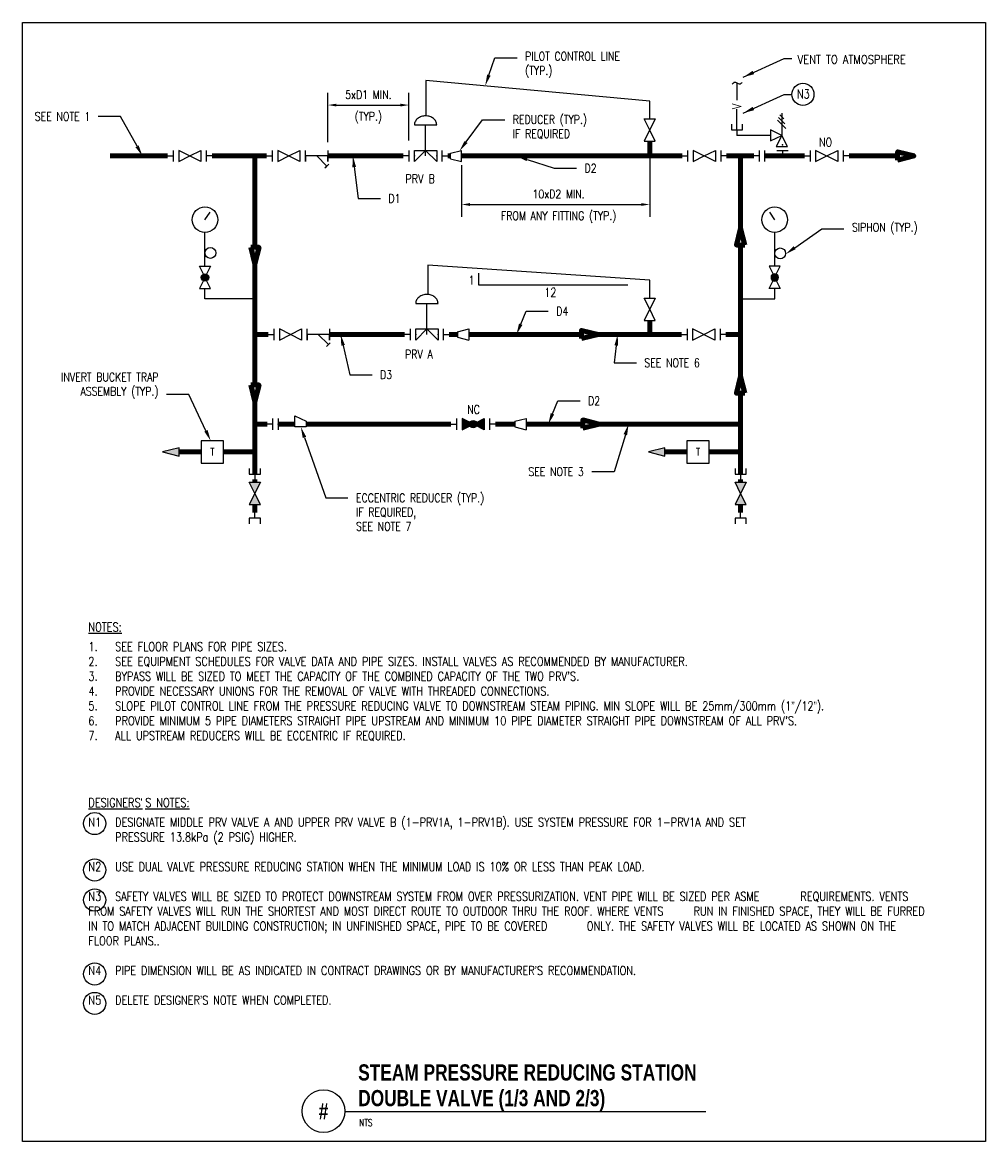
# Model space of a CAD drawing. Header units: inches. Extents: x 3 to 51.9, y 6.1 to 31.2.
# Tile 1 of 2: x 21.3 to 35.4, y 14.8 to 31.2. Entities that reach past the tile are written whole.
import ezdxf
from ezdxf import colors
from ezdxf.entities.mleader import LeaderData, LeaderLine
from ezdxf.enums import TextEntityAlignment as Align
from ezdxf.math import Vec2, Vec3

# ---------------------------------------------------------------- set-up
doc = ezdxf.new("R2010")
doc.units = ezdxf.units.IN
doc.header["$LTSCALE"] = 0.375
doc.header["$MEASUREMENT"] = 0
doc.header["$PDSIZE"] = 1
doc.layers.get('0').update_dxf_attribs({"linetype": 'CONTINUOUS'})
doc.layers.get('DEFPOINTS').update_dxf_attribs({"color": 242, "linetype": 'CONTINUOUS'})
for name, color, linetype in [('Annotation', 7, 'CONTINUOUS'), ('Instrument', 2, 'CONTINUOUS'), ('Instrument Line', 3, 'CONTINUOUS'), ('M-DETL-TEXT', 2, 'CONTINUOUS'), ('Mechanical', 7, 'CONTINUOUS'), ('Process', 5, 'CONTINUOUS')]:
    doc.layers.add(name, color=color, linetype=linetype)
doc.layers.add('G-ANNO-NPLT', color=7, linetype='CONTINUOUS', plot=False)
doc.styles.add('BOLD', font='bold.shx', dxfattribs={"width": 0.9})
doc.styles.add('Romans', font='romans.shx', dxfattribs={"width": 0.85})
doc.styles.add('SIMPLEX', font='SIMPLEX', dxfattribs={"height": 0.2})
doc.styles.get("Standard").update_dxf_attribs({"font": 'romans9.shx', "width": 0.8})
doc.dimstyles.new('P&ID', dxfattribs={"dimtxt": 0.1, "dimasz": 0.125, "dimexe": 0.18, "dimexo": 0.0625, "dimgap": 0.09, "dimtad": 1, "dimtih": 1, "dimtoh": 1, "dimdec": 4, "dimzin": 0, "dimdsep": 46, "dimtxsty": 'Standard', "dimcen": 0.09, "dimadec": 0, "dimazin": 0, "dimtfac": 1, "dimtdec": 4, "dimtofl": 0, "dimtmove": 0, "dimatfit": 3, "dimfxl": 1, "dimtolj": 1, "dimtzin": 0, "dimarcsym": 0})
doc.dimstyles.new('VA-Lead', dxfattribs={"dimtxt": 0.09375, "dimasz": 0.125, "dimexe": 0.125, "dimexo": 0.03125, "dimgap": 0.02, "dimtad": 1, "dimdec": 5, "dimzin": 0, "dimdsep": 46, "dimlunit": 4, "dimtxsty": 'Romans', "dimcen": 0.125, "dimclrd": 256, "dimclre": 256, "dimclrt": 256, "dimadec": 0, "dimazin": 0, "dimtfac": 1, "dimtdec": 5, "dimtofl": 0, "dimtmove": 0, "dimatfit": 3, "dimfxl": 1, "dimfrac": 2, "dimtolj": 1, "dimtzin": 0, "dimlwd": -1, "dimlwe": -1, "dimarcsym": 0})

# ---------------------------------------------------------------- blocks, each defined once
blk = doc.blocks.new('*D34')
at = {"layer": 'DEFPOINTS', "color": 0, "transparency": 16777216}
for p in [(26.984, 29.988), (25.801, 29.381), (26.984, 29.409)]:
    blk.add_point(p, dxfattribs=at)
at = {"layer": 'M-DETL-TEXT', "color": 0, "lineweight": -2, "transparency": 16777216}
for p, q in [((25.801, 29.444), (25.801, 30.168)), ((26.984, 29.472), (26.984, 30.168)), ((25.926, 29.988), (26.859, 29.988))]:
    blk.add_line(p, q, dxfattribs=at)
at = {"layer": 'M-DETL-TEXT', "color": 0, "transparency": 16777216}
for points in [[(25.926, 30.008), (25.926, 29.967), (25.801, 29.988)], [(26.859, 30.008), (26.859, 29.967), (26.984, 29.988)]]:
    blk.add_solid(points, dxfattribs=at)
at = {"layer": 'M-DETL-TEXT', "color": 0, "transparency": 16777216, "char_height": 0.125, "attachment_point": 5}
for s, insert in [('\\A1;5xD1 MIN.', (26.392, 30.14)), ('\\A1;(TYP.)', (26.392, 29.802))]:
    blk.add_mtext(s, dxfattribs=dict(at, insert=insert))
blk = doc.blocks.new('*D35')
at = {"layer": 'DEFPOINTS', "color": 0, "transparency": 16777216}
for p in [(27.753, 29.173), (30.502, 29.269), (30.502, 28.535)]:
    blk.add_point(p, dxfattribs=at)
at = {"layer": 'M-DETL-TEXT', "color": 0, "lineweight": -2, "transparency": 16777216}
for p, q in [((27.753, 29.11), (27.753, 28.355)), ((30.502, 29.206), (30.502, 28.355)), ((27.878, 28.535), (30.377, 28.535))]:
    blk.add_line(p, q, dxfattribs=at)
at = {"layer": 'M-DETL-TEXT', "color": 0, "transparency": 16777216}
for points in [[(27.878, 28.556), (27.878, 28.514), (27.753, 28.535)], [(30.377, 28.556), (30.377, 28.514), (30.502, 28.535)]]:
    blk.add_solid(points, dxfattribs=at)
at = {"layer": 'M-DETL-TEXT', "color": 0, "transparency": 16777216, "char_height": 0.125, "attachment_point": 5}
for s, insert in [('\\A1;10xD2 MIN. ', (29.171, 28.688)), ('\\A1;FROM ANY FITTING (TYP.)', (29.171, 28.35))]:
    blk.add_mtext(s, dxfattribs=dict(at, insert=insert))
blk = doc.blocks.new('Flow Arrow')
at = {"linetype": 'ByBlock', "lineweight": -2}
blk.add_hatch(color=0, dxfattribs=at).paths.add_polyline_path([(0.186, 0), (0, 0.0465), (0, -0.0465)])
at = {"color": 0, "linetype": 'ByBlock', "lineweight": -2}
blk.add_lwpolyline([(0, -0.0465), (0.186, 0), (0, 0.0465), (0, -0.0465)], dxfattribs=at)
blk = doc.blocks.new('PIP GATE VALVE')
at = {"color": 0, "linetype": 'ByBlock', "lineweight": -2}
blk.add_lwpolyline([(0, 0), (0.5, 0.25), (0.5, -0.25), (-0.5, 0.25), (-0.5, -0.25), (0, 0)], dxfattribs=at)
blk = doc.blocks.new('PIP DIAPHRAGM VALVE')
at = {"color": 0, "linetype": 'ByBlock', "lineweight": -2}
for q in [(-0.499998, -0.249999), (0.499998, -0.249999)]:
    blk.add_line((0, 0.249999), q, dxfattribs=at)
blk.add_lwpolyline([(-0.499998, -0.249999), (-0.499998, 0.249999), (0.499998, 0.249999), (0.499998, -0.249999)], dxfattribs=at)
blk = doc.blocks.new('PIP DIAPHRAGM')
at = {"color": 0, "linetype": 'ByBlock', "lineweight": -2}
for p, q in [((-0.125, 0.35), (0.125, 0.35)), ((0, 0), (0, 0.35))]:
    blk.add_line(p, q, dxfattribs=at)
blk.add_lwpolyline([(0.125, 0.35, 0.061), (0.123, 0.37, 0.058582), (0.115, 0.388, 0.054577), (0.104, 0.406, 0.050093), (0.088, 0.421, 0.045993), (0.069, 0.433, 0.042755), (0.048, 0.442, 0.040566), (0.024, 0.448, 0.039472), (0, 0.45, 0.039472), (-0.024, 0.448, 0.040566), (-0.048, 0.442, 0.042755), (-0.069, 0.433, 0.045993), (-0.088, 0.421, 0.050093), (-0.104, 0.406, 0.054577), (-0.115, 0.388, 0.058582), (-0.123, 0.37, 0.061), (-0.125, 0.35, 0.061)], format="xyb", dxfattribs=at)
blk = doc.blocks.new('PIP FLANGE')
at = {"color": 0, "linetype": 'ByBlock', "lineweight": -2}
for p, q in [((-0.0625, 0), (-0.125, 0)), ((-0.0625, 0.0625), (-0.0625, -0.0625))]:
    blk.add_line(p, q, dxfattribs=at)
blk.add_point((0, 0), dxfattribs=at)
blk = doc.blocks.new('PIP Y-TYPE STRAINER')
at = {"color": 0, "linetype": 'ByBlock', "lineweight": -2}
for points in [[(0.5, 0.25), (0.5, -0.25), (0.5, 0), (-0.5, 0), (-0.5, -0.25), (-0.5, 0.25)], [(0.538, -0.367), (0.367, -0.538), (0.452, -0.452), (0, 0)]]:
    blk.add_lwpolyline(points, dxfattribs=at)
blk = doc.blocks.new('PIP GLOBE VALVE (CLOSED)')
at = {"linetype": 'ByBlock', "lineweight": -2}
for points in [[(-0.5, 0.25), (-0.5, -0.25), (-0.149, -0.074, -0.116353), (-0.167, 0, -0.116515), (-0.149, 0.075)], [(0.149, 0.075, -0.116676), (0.167, 0, -0.116514), (0.149, -0.075), (0.5, -0.25), (0.5, 0.25)]]:
    blk.add_hatch(color=0, dxfattribs=at).paths.add_polyline_path(points)
h = blk.add_hatch(color=0, dxfattribs=at)
edge = h.paths.add_edge_path()
edge.add_arc((0, 0), 0.167, 0, 360)
at = {"color": 0, "linetype": 'ByBlock', "lineweight": -2}
for points in [[(-0.112, 0.056), (-0.5, 0.25), (-0.5, -0.25), (-0.112, -0.056)], [(0.112, 0.056), (0.5, 0.25), (0.5, -0.25), (0.112, -0.056)]]:
    blk.add_lwpolyline(points, dxfattribs=at)
for radius in [0.167, 0.142, 0.12, 0.102, 0.087, 0.074, 0.0629, 0.0534, 0.0454, 0.0386, 0.0328, 0.0279, 0.0237, 0.0202, 0.0171, 0.0146]:
    blk.add_circle((0, 0), radius, dxfattribs=at)
blk = doc.blocks.new('PIP PRESSURE RELIEF - SAFETY VALVE')
at = {"color": 0, "linetype": 'ByBlock', "lineweight": -2}
for p, q in [((0.189, 0.689), (-0.189, 0.311)), ((0.141, 0.808), (-0.141, 0.525)), ((0.094, 0.928), (-0.094, 0.739))]:
    blk.add_line(p, q, dxfattribs=at)
blk.add_lwpolyline([(0, 1), (0, 0), (0.5, 0.25), (0.5, -0.25), (0, 0), (0.25, -0.5), (-0.25, -0.5), (0, 0)], dxfattribs=at)
blk = doc.blocks.new('PIP CONCENTRIC REDUCER')
at = {"color": 0, "linetype": 'ByBlock', "lineweight": -2}
for p, q in [((-0.0625, -0.0625), (-0.0625, 0.0625)), ((0.0625, 0.03125), (-0.0625, 0.0625)), ((0.0625, -0.03125), (0.0625, 0.03125)), ((0.0625, -0.03125), (-0.0625, -0.0625))]:
    blk.add_line(p, q, dxfattribs=at)
blk = doc.blocks.new('PIP HOSE CONNECTION')
at = {"color": 0, "linetype": 'ByBlock', "lineweight": -2}
for p, q in [((0.0625, 0), (0, 0)), ((0.125, 0.0625), (0.0625, 0.0625)), ((0.0625, 0.0625), (0.0625, -0.0625)), ((0.0625, -0.0625), (0.125, -0.0625))]:
    blk.add_line(p, q, dxfattribs=at)
blk = doc.blocks.new('PIP STEAM TRAP')
at = {"color": 0, "linetype": 'ByBlock', "lineweight": -2}
blk.add_lwpolyline([(-0.5, -0.5), (0.5, -0.5), (0.5, 0.5), (-0.5, 0.5), (-0.5, -0.5)], dxfattribs=at)
at = {"color": 0, "linetype": 'ByBlock', "lineweight": -2, "style": 'SIMPLEX', "width": 0.8, "flags": 8}
blk.add_attdef('PNPAttribute0', text='', height=0.333, dxfattribs=at).set_placement((0, 0), align=Align.MIDDLE)
blk = doc.blocks.new('PIP GATE VALVE (CLOSED)')
at = {"linetype": 'ByBlock', "lineweight": -2}
blk.add_hatch(color=0, dxfattribs=at).paths.add_polyline_path([(0, 0), (0.5, 0.25), (0.5, -0.25), (-0.5, 0.25), (-0.5, -0.25)])
at = {"color": 0, "linetype": 'ByBlock', "lineweight": -2}
blk.add_lwpolyline([(0, 0), (0.5, 0.25), (0.5, -0.25), (-0.5, 0.25), (-0.5, -0.25), (0, 0)], dxfattribs=at)
blk = doc.blocks.new('PIP ECCENTRIC REDUCER')
at = {"color": 0, "linetype": 'ByBlock', "lineweight": -2}
for p, q in [((-0.0625, 0.03125), (-0.0625, -0.09375)), ((0.0625, 0.03125), (-0.0625, 0.03125)), ((0.0625, -0.03125), (0.0625, 0.03125)), ((-0.0625, -0.09375), (0.0625, -0.03125))]:
    blk.add_line(p, q, dxfattribs=at)
blk = doc.blocks.new('PIP GLOBE VALVE')
at = {"linetype": 'ByBlock', "lineweight": -2}
blk.add_hatch(color=0, dxfattribs=at).paths.add_polyline_path([(-0.167, 0, 1), (0.167, 0, 1)])
at = {"color": 0, "linetype": 'ByBlock', "lineweight": -2}
for points in [[(-0.112, 0.056), (-0.5, 0.25), (-0.5, -0.25), (-0.112, -0.056)], [(0.112, 0.056), (0.5, 0.25), (0.5, -0.25), (0.112, -0.056)]]:
    blk.add_lwpolyline(points, dxfattribs=at)
blk.add_circle((0, 0), 0.167, dxfattribs=at)
blk = doc.blocks.new('Gap Symbol')
at = {"color": 0, "linetype": 'ByBlock', "lineweight": -2}
blk.add_spline([(-0.011, 0.056), (0.01, 0.027), (-0.011, -0.03), (0.01, -0.055)], degree=3, dxfattribs=at)
blk = doc.blocks.new('FLANGED ENDCODE')
at = {"color": 0, "linetype": 'ByBlock', "lineweight": -2}
for p, q in [((-0.5, 0), (-0.25, 0)), ((-0.25, 0.25), (-0.25, -0.25))]:
    blk.add_line(p, q, dxfattribs=at)

msp = doc.modelspace()

# ---------------------------------------------------------------- linework, layer by layer
for p, q in [((24.00521, 28.31182), (24.07866, 28.42098)), ((32.3279, 28.31182), (32.25445, 28.42098)), ((28.00561, 27.35806), (28.00561, 27.53408)), ((30.18041, 27.35806), (28.00561, 27.35806))]:
    msp.add_line(p, q)
for centre, radius in [((24.00521, 28.313), 0.18663), ((32.3279, 28.313), 0.18663), ((24.08469, 27.82671), 0.07948), ((32.40724, 27.81993), 0.07948)]:
    msp.add_circle(centre, radius)
at = {"layer": 'G-ANNO-NPLT', "color": 5}
msp.add_lwpolyline([(21.3381, 31.19588), (35.40792, 31.19588), (35.40792, 14.84276), (21.3381, 14.84276)], close=True, dxfattribs=at)
at = {"layer": 'Instrument Line', "color": 3, "linetype": 'Continuous', "lineweight": 25}
for p, q in [((30.50154, 30.04526), (27.23137, 30.34734)), ((27.23137, 30.34734), (27.23137, 29.82911)), ((31.77651, 30.06638), (31.77651, 30.30654)), ((30.50154, 29.78439), (30.50154, 30.04526)), ((31.77544, 30.06638), (31.77651, 30.06638)), ((31.77566, 29.62531), (31.77566, 29.9263)), ((32.26822, 29.54406), (31.77566, 29.54406)), ((31.77566, 29.54406), (31.77566, 29.54406)), ((24.00521, 27.63173), (24.00521, 28.12637)), ((32.3279, 27.63173), (32.3279, 28.12637)), ((30.50154, 27.42716), (27.2593, 27.64686)), ((27.2593, 27.64686), (27.2593, 27.22004)), ((30.50154, 27.16629), (30.50154, 27.42716)), ((24.00521, 27.15783), (24.00521, 27.30673)), ((24.734, 27.15783), (24.00521, 27.15783)), ((31.829, 27.15783), (32.3279, 27.15783)), ((32.3279, 27.15783), (32.3279, 27.30673))]:
    msp.add_line(p, q, dxfattribs=at)
at = {"layer": 'M-DETL-TEXT'}
msp.add_line((26.04975, 15.28239), (31.32128, 15.28239), dxfattribs=at)
at = {"layer": 'M-DETL-TEXT', "color": 1}
for centre in [(32.73912, 30.14427), (22.39439, 19.49048), (22.39439, 18.8116), (22.39439, 18.37309), (22.39439, 17.29169), (22.39439, 16.86174)]:
    msp.add_circle(centre, 0.16175, dxfattribs=at)
at = {"layer": 'M-DETL-TEXT'}
msp.add_circle((25.73725, 15.28731), 0.3125, dxfattribs=at)
at = {"layer": 'Process', "color": 5, "linetype": 'Continuous', "lineweight": 158}
for p, q in [((30.50154, 29.24415), (30.50154, 29.45939)), ((22.62176, 29.24415), (23.45951, 29.24415)), ((24.10951, 29.24415), (24.90528, 29.24415)), ((24.734, 29.24415), (24.734, 27.90916)), ((25.80065, 29.24415), (26.90238, 29.24415)), ((27.55238, 29.24415), (27.59044, 29.24415)), ((27.75294, 29.24415), (30.97428, 29.24415)), ((31.62428, 29.24415), (32.02097, 29.24415)), ((31.829, 28.18409), (31.829, 29.24415)), ((32.18347, 29.24415), (32.76297, 29.24415)), ((33.41297, 29.24415), (34.12095, 29.24415)), ((34.36275, 29.24415), (34.36275, 29.24415)), ((31.829, 26.0195), (31.829, 27.94229)), ((24.734, 27.66736), (24.734, 25.89859)), ((30.50154, 26.63543), (30.50154, 26.84129)), ((24.734, 26.63543), (24.92928, 26.63543)), ((25.82265, 26.63543), (26.92168, 26.63543)), ((27.57168, 26.63543), (27.69559, 26.63543)), ((27.85809, 26.63543), (29.50441, 26.63543)), ((29.74621, 26.63543), (30.96517, 26.63543)), ((31.61517, 26.63543), (31.829, 26.63543)), ((31.829, 25.32626), (31.829, 25.7777)), ((24.734, 25.65679), (24.734, 24.59649)), ((24.734, 25.32626), (24.91231, 25.32626)), ((25.07481, 25.32626), (25.31953, 25.32626)), ((25.48203, 25.32626), (27.5978, 25.32626)), ((28.2478, 25.32626), (28.53251, 25.32626)), ((28.69501, 25.32626), (29.52231, 25.32626)), ((29.76411, 25.32626), (31.829, 25.32626)), ((31.829, 25.32626), (31.829, 24.59649)), ((23.38698, 24.91956), (23.38698, 24.91956)), ((23.95064, 24.91956), (23.62878, 24.91956)), ((24.734, 24.91956), (24.27564, 24.91956)), ((30.48198, 24.91956), (30.48198, 24.91956)), ((31.04565, 24.91956), (30.72378, 24.91956)), ((31.829, 24.91956), (31.37065, 24.91956)), ((24.734, 24.51524), (24.734, 24.47558)), ((31.829, 24.51524), (31.829, 24.47558)), ((24.734, 24.15058), (24.734, 24.03341)), ((31.829, 24.15058), (31.829, 24.03341))]:
    msp.add_line(p, q, dxfattribs=at)

# ---------------------------------------------------------------- block references
at = {"layer": 'Annotation', "linetype": 'ByBlock', "xscale": 1.3, "yscale": 1.3, "zscale": 1.3, "rotation": 270}
msp.add_blockref('Gap Symbol', (31.77931, 30.30489), dxfattribs=at)
at = {"layer": 'Annotation', "color": 7, "linetype": 'ByBlock', "lineweight": 158, "xscale": 1.3, "yscale": 1.3, "zscale": 1.3}
for p in [(34.12095, 29.24415), (29.50441, 26.63543), (29.52231, 25.32626)]:
    msp.add_blockref('Flow Arrow', p, dxfattribs=at)
for p, rotation in [((31.829, 27.94229), 90), ((24.734, 27.90916), 270), ((31.829, 25.7777), 90), ((24.734, 25.89859), 270)]:
    msp.add_blockref('Flow Arrow', p, dxfattribs=dict(at, rotation=rotation))
at = {"layer": 'Annotation', "color": 7, "linetype": 'ByBlock', "xscale": 1.3, "yscale": 1.3, "zscale": 1.3, "rotation": 180}
for p in [(23.62878, 24.91956), (30.72378, 24.91956)]:
    msp.add_blockref('Flow Arrow', p, dxfattribs=at)
at = {"layer": 'Instrument', "linetype": 'ByBlock'}
for name, p, xscale, yscale, zscale in [('PIP DIAPHRAGM', (27.22738, 29.24415), 1.3, 1.3, 1.3), ('PIP DIAPHRAGM VALVE', (27.22738, 29.24415), 0.325, 0.325, 0.325), ('PIP DIAPHRAGM', (27.24668, 26.63543), 1.3, 1.3, 1.3), ('PIP DIAPHRAGM VALVE', (27.24668, 26.63543), 0.325, 0.325, 0.325)]:
    msp.add_blockref(name, p, dxfattribs=dict(at, xscale=xscale, yscale=yscale, zscale=zscale))
at = {"layer": 'Instrument', "linetype": 'ByBlock', "extrusion": (0, 0, -1), "xscale": 0.325, "yscale": 0.325, "zscale": -0.325}
msp.add_blockref('PIP PRESSURE RELIEF - SAFETY VALVE', (-32.43072, 29.54406), dxfattribs=at)
at = {"layer": 'Mechanical', "linetype": 'ByBlock'}
for name, p, xscale, yscale, zscale, rotation in [('PIP GATE VALVE', (30.50154, 29.62189), 0.325, 0.325, 0.325, 90), ('PIP HOSE CONNECTION', (31.77566, 29.54406), 1.3, 1.3, 1.3, 90), ('FLANGED ENDCODE', (23.94701, 29.24415), 0.325, 0.325, 0.325, 180), ('FLANGED ENDCODE', (25.39278, 29.24415), 0.325, 0.325, 0.325, 180), ('PIP FLANGE', (27.38988, 29.24415), 1.3, 1.3, 1.3, 180), ('FLANGED ENDCODE', (31.46178, 29.24415), 0.325, 0.325, 0.325, 180), ('PIP FLANGE', (32.10222, 29.24415), 1.3, 1.3, -1.3, 180), ('PIP FLANGE', (32.44179, 29.40665), 1.3, 1.3, 1.3, 90), ('FLANGED ENDCODE', (33.25047, 29.24415), 0.325, 0.325, 0.325, 180), ('PIP GLOBE VALVE', (24.00521, 27.46923), 0.325, 0.325, 0.325, 90), ('PIP GATE VALVE', (30.50154, 27.00379), 0.325, 0.325, 0.325, 90), ('FLANGED ENDCODE', (25.41678, 26.63543), 0.325, 0.325, 0.325, 180), ('PIP FLANGE', (27.40918, 26.63543), 1.3, 1.3, 1.3, 180), ('PIP CONCENTRIC REDUCER', (27.77684, 26.63543), 1.3, 1.3, 1.3, 180), ('FLANGED ENDCODE', (31.45267, 26.63543), 0.325, 0.325, 0.325, 180), ('FLANGED ENDCODE', (28.0853, 25.32626), 0.325, 0.325, 0.325, 180), ('PIP CONCENTRIC REDUCER', (28.61376, 25.32626), 1.3, 1.3, 1.3, 180), ('PIP HOSE CONNECTION', (24.734, 24.51524), 1.3, 1.3, 1.3, 90), ('PIP HOSE CONNECTION', (31.829, 24.51524), 1.3, 1.3, 1.3, 90), ('PIP GATE VALVE (CLOSED)', (24.734, 24.31308), 0.325, 0.325, 0.325, 90), ('PIP GATE VALVE (CLOSED)', (31.829, 24.31308), 0.325, 0.325, 0.325, 90), ('PIP HOSE CONNECTION', (24.734, 24.03341), 1.3, 1.3, 1.3, 270), ('PIP HOSE CONNECTION', (31.829, 24.03341), 1.3, 1.3, 1.3, 270)]:
    msp.add_blockref(name, p, dxfattribs=dict(at, xscale=xscale, yscale=yscale, zscale=zscale, rotation=rotation))
for name, p, xscale, yscale, zscale in [('FLANGED ENDCODE', (23.62201, 29.24415), 0.325, 0.325, 0.325), ('PIP GATE VALVE', (23.78451, 29.24415), 0.325, 0.325, 0.325), ('FLANGED ENDCODE', (25.06778, 29.24415), 0.325, 0.325, 0.325), ('PIP GATE VALVE', (25.23028, 29.24415), 0.325, 0.325, 0.325), ('PIP Y-TYPE STRAINER', (25.63815, 29.24415), 0.325, 0.325, 0.325), ('PIP FLANGE', (27.06488, 29.24415), 1.3, 1.3, 1.3), ('FLANGED ENDCODE', (31.13678, 29.24415), 0.325, 0.325, 0.325), ('PIP GATE VALVE', (31.29928, 29.24415), 0.325, 0.325, 0.325), ('PIP FLANGE', (32.18347, 29.24415), 1.3, 1.3, 1.3), ('FLANGED ENDCODE', (32.92547, 29.24415), 0.325, 0.325, 0.325), ('PIP GATE VALVE', (33.08797, 29.24415), 0.325, 0.325, 0.325), ('FLANGED ENDCODE', (25.09178, 26.63543), 0.325, 0.325, 0.325), ('PIP GATE VALVE', (25.25428, 26.63543), 0.325, 0.325, 0.325), ('PIP Y-TYPE STRAINER', (25.66015, 26.63543), 0.325, 0.325, 0.325), ('PIP FLANGE', (27.08418, 26.63543), 1.3, 1.3, 1.3), ('FLANGED ENDCODE', (31.12767, 26.63543), 0.325, 0.325, 0.325), ('PIP GATE VALVE', (31.29017, 26.63543), 0.325, 0.325, 0.325), ('PIP FLANGE', (25.07481, 25.32626), 1.3, 1.3, 1.3), ('FLANGED ENDCODE', (27.7603, 25.32626), 0.325, 0.325, 0.325), ('PIP GLOBE VALVE (CLOSED)', (27.9228, 25.32626), 0.325, 0.325, 0.325)]:
    msp.add_blockref(name, p, dxfattribs=dict(at, xscale=xscale, yscale=yscale, zscale=zscale))
at = {"layer": 'Mechanical', "linetype": 'ByBlock', "extrusion": (0, 0, -1), "xscale": 1.3, "yscale": 1.3, "zscale": -1.3}
for name, p in [('PIP CONCENTRIC REDUCER', (-27.67169, 29.24415)), ('PIP FLANGE', (-24.99356, 25.32626))]:
    msp.add_blockref(name, p, dxfattribs=at)
at = {"layer": 'Mechanical', "linetype": 'ByBlock', "extrusion": (0, 0, -1)}
for name, p, xscale, yscale, zscale, rotation in [('PIP GLOBE VALVE', (-32.3279, 27.46923), 0.325, 0.325, -0.325, 90), ('PIP ECCENTRIC REDUCER', (-25.40078, 25.32626), 1.3, 1.3, -1.3, 180)]:
    msp.add_blockref(name, p, dxfattribs=dict(at, xscale=xscale, yscale=yscale, zscale=zscale, rotation=rotation))
at = {"layer": 'Mechanical', "linetype": 'ByBlock'}
ref = msp.add_blockref('PIP STEAM TRAP', (24.11314, 24.91956), dxfattribs=dict(at, xscale=0.325, yscale=0.325, zscale=0.325))
ref.add_attrib('PNPAttribute0', 'T', dxfattribs={"layer": '0', "color": 0, "linetype": 'ByBlock', "lineweight": -2, "height": 0.10833, "style": 'SIMPLEX', "width": 0.8}).set_placement((24.11314, 24.91956), align=Align.MIDDLE)
ref = msp.add_blockref('PIP STEAM TRAP', (31.20815, 24.91956), dxfattribs=dict(at, xscale=0.325, yscale=0.325, zscale=0.325))
ref.add_attrib('PNPAttribute0', 'T', dxfattribs={"layer": '0', "color": 0, "linetype": 'ByBlock', "lineweight": -2, "height": 0.10833, "style": 'SIMPLEX', "width": 0.8}).set_placement((31.20815, 24.91956), align=Align.MIDDLE)

# ---------------------------------------------------------------- texts
at = {"insert": (31.70802, 29.92889), "char_height": 0.13, "attachment_point": 1, "rotation": 90}
msp.add_mtext_dynamic_manual_height_columns('\\pxt3;V', width=0.2648026, gutter_width=0.65, heights=[0], dxfattribs=at)
at = {"char_height": 0.13, "attachment_point": 1}
for s, insert in [('\\pxt3;1', (27.85604, 27.49499)), ('\\pxt3;12', (28.96149, 27.31682))]:
    msp.add_mtext_dynamic_manual_height_columns(s, width=0.2648026, gutter_width=0.65, heights=[0], dxfattribs=dict(at, insert=insert))
at = {"layer": 'M-DETL-TEXT', "width": 0.8}
for s, height, style, p in [('STEAM PRESSURE REDUCING STATION', 0.2362205, 'BOLD', (26.24342, 15.73548)), ('DOUBLE VALVE (1/3 AND 2/3)', 0.2362205, 'BOLD', (26.24342, 15.36048)), ('NTS', 0.098425, 'Romans', (26.25732, 15.07067))]:
    msp.add_text(s, height=height, dxfattribs=dict(at, style=style)).set_placement(p)
at = {"layer": 'M-DETL-TEXT', "style": 'BOLD', "width": 0.8}
msp.add_text('#', height=0.23622, dxfattribs=at).set_placement((25.73725, 15.28731), align=Align.MIDDLE)
at = {"layer": 'M-DETL-TEXT', "insert": (32.66155, 30.71686), "char_height": 0.125, "width": 1.8879619, "attachment_point": 1, "style": 'Romans'}
msp.add_mtext('\\pxql;VENT TO ATMOSPHERE', dxfattribs=at)
at = {"layer": 'M-DETL-TEXT', "color": 1, "char_height": 0.13, "attachment_point": 1}
for s, width, insert in [('N3', 0.1775796, (32.65273, 30.21529)), ("{\\LDESIGNERS\\fArial|b0|i0|c0|p34;' \\Fromans|c0;S NOTES:}", 2.2923697, (22.30257, 19.86079)), ('\\pxt3;N1 ^IDESIGNATE MIDDLE PRV VALVE A AND UPPER PRV VALVE B (1-PRV1A, 1-PRV1B). USE SYSTEM PRESSURE FOR 1-PRV1A AND SET \\P^IPRESSURE 13.8kPa (2 PSIG) HIGHER.\\P\\PN2^IUSE DUAL VALVE PRESSURE REDUCING STATION WHEN THE MINIMUM LOAD IS 10% OR LESS THAN PEAK LOAD.\\P\\PN3^ISAFETY VALVES WILL BE SIZED TO PROTECT DOWNSTREAM SYSTEM FROM OVER PRESSURIZATION. VENT PIPE WILL BE SIZED PER ASME ^I^IREQUIREMENTS. VENTS FROM SAFETY VALVES WILL RUN THE SHORTEST AND MOST DIRECT ROUTE TO OUTDOOR THRU THE ROOF. WHERE VENTS ^IRUN IN FINISHED SPACE, THEY WILL BE FURRED IN TO MATCH ADJACENT BUILDING CONSTRUCTION; IN UNFINISHED SPACE, PIPE TO BE COVERED ^IONLY. THE SAFETY VALVES WILL BE LOCATED AS SHOWN ON THE FLOOR PLANS..\\P\\PN4^IPIPE DIMENSION WILL BE AS INDICATED IN CONTRACT DRAWINGS OR BY MANUFACTURER{\\fArial|b0|i0|c0|p34;’}S RECOMMENDATION.\\P\\PN5^IDELETE DESIGNER{\\fArial|b0|i0|c0|p34;’}S NOTE WHEN COMPLETED.', 12.2385397, (22.30257, 19.57453))]:
    msp.add_mtext_dynamic_manual_height_columns(s, width=width, gutter_width=0.65, heights=[0], dxfattribs=dict(at, insert=insert))
at = {"layer": 'M-DETL-TEXT', "attachment_point": 1}
for s, width, insert, char_height in [('\\pxt3;NO', 0.2648026, (32.9765, 29.50701), 0.125), ('\\pxt3;PRV B', 0.728447, (26.93109, 28.97542), 0.13), ('\\pxt3;PRV A', 0.728447, (26.92875, 26.40963), 0.125), ('\\pxt3;NC', 0.2648026, (27.83587, 25.6022), 0.125), ('{\\LNOTES:}', 1.241905, (22.30257, 22.42625), 0.13), ("\\pxt3;1.^ISEE FLOOR PLANS FOR PIPE SIZES.\\P2.^ISEE EQUIPMENT SCHEDULES FOR VALVE DATA AND PIPE SIZES. INSTALL VALVES AS RECOMMENDED BY MANUFACTURER.\\P3.^IBYPASS WILL BE SIZED TO MEET THE CAPACITY OF THE COMBINED CAPACITY OF THE TWO PRV'S.\\P4.^IPROVIDE NECESSARY UNIONS FOR THE REMOVAL OF VALVE WITH THREADED CONNECTIONS.\\P5.^ISLOPE PILOT CONTROL LINE FROM THE PRESSURE REDUCING VALVE TO DOWNSTREAM STEAM PIPING. MIN SLOPE WILL BE 25mm/300mm (1{\\fArial|b0|i0|c0|p34;”}/12{\\fArial|b0|i0|c0|p34;”}).\\P6.^IPROVIDE MINIMUM 5 PIPE DIAMETERS STRAIGHT PIPE UPSTREAM AND MINIMUM 10 PIPE DIAMETER STRAIGHT PIPE DOWNSTREAM OF ALL PRV'S.\\P7.^IALL UPSTREAM REDUCERS WILL BE ECCENTRIC IF REQUIRED.", 12.3284401, (22.30257, 22.14), 0.13)]:
    msp.add_mtext_dynamic_manual_height_columns(s, width=width, gutter_width=0.65, heights=[0], dxfattribs=dict(at, insert=insert, char_height=char_height))

# ---------------------------------------------------------------- dimensions: what is measured, and where the dimension line sits
at = {"layer": 'M-DETL-TEXT'}
for base, p1, p2, text, picture, middle in [((26.98363, 29.98751), (25.80065, 29.38149), (26.98363, 29.40946), '5xD1 MIN.\\X(TYP.)', '*D34', (26.39214, 29.98751)), ((30.50154, 28.53511), (27.75294, 29.1727), (30.50154, 29.26863), '10xD2 MIN. \\XFROM ANY FITTING (TYP.)', '*D35', (29.17137, 28.53511))]:
    dim = msp.add_linear_dim(base=base, p1=p1, p2=p2, text=text, dimstyle='P&ID', override={"dimtxt": 0.125}, dxfattribs=at)
    dim.commit()
    dim.dimension.update_dxf_attribs({"geometry": picture, "text_midpoint": middle, "dimtype": 160})

# ---------------------------------------------------------------- leaders
for points in [[(31.86697, 30.39519), (32.46677, 30.66955), (32.57737, 30.66955)], [(31.86697, 29.86992), (32.46677, 30.14427), (32.57737, 30.14427)]]:
    msp.add_leader(points, dimstyle='VA-Lead', override={"dimasz": 0.164062, "dimtad": 0}, dxfattribs=at)
ml = msp.add_multileader_mtext('Standard', dxfattribs=at)
ml.set_content('PILOT CONTROL LINE\\P(TYP.)', color=256)
ml.set_leader_properties()
ml.build(insert=Vec2(0, 0))
ml.multileader.update_dxf_attribs({"text_right_attachment_type": 3, "dogleg_length": 0.25, "arrow_head_size": 0.1625})
ctx = ml.context
ctx.base_point, ctx.char_height, ctx.arrow_head_size, ctx.landing_gap_size, ctx.plane_origin = Vec3(28.56508, 30.68037), 0.125, 0.1625, 0.117, Vec3(28.09894, 30.27189)
ctx.right_attachment = 3
notes = []
notes.append((ctx, [(0, (1, 1, 0), (28.24008, 30.68037), (1, 0), 0.325, [(0, [(28.09894, 30.27189)], 0, [])])]))
ctx.mtext.insert, ctx.mtext.flow_direction = Vec3(28.68208, 30.7637), 5
ml = msp.add_multileader_mtext('Standard', dxfattribs=at)
ml.set_content('SEE NOTE 1', color=256)
ml.set_leader_properties()
ml.build(insert=Vec2(0, 0))
ml.multileader.update_dxf_attribs({"text_right_attachment_type": 3, "dogleg_length": 0.25, "arrow_head_size": 0.1625})
ctx = ml.context
ctx.base_point, ctx.char_height, ctx.arrow_head_size, ctx.landing_gap_size, ctx.plane_origin = Vec3(21.34535, 29.82133), 0.125, 0.1625, 0.117, Vec3(23.09166, 29.24415)
ctx.right_attachment, ctx.text_align_type = 3, 2
notes.append((ctx, [(0, (1, 1, 0), (22.77101, 29.82133), (-1, 0), 0.325, [(0, [(23.09166, 29.24415)], 0, [])])]))
ctx.mtext.insert, ctx.mtext.alignment, ctx.mtext.flow_direction = Vec3(22.32901, 29.88383), 3, 5
ml = msp.add_multileader_mtext('Standard', dxfattribs=at)
ml.set_content('REDUCER (TYP.)\\PIF REQUIRED', color=256)
ml.set_leader_properties()
ml.build(insert=Vec2(0, 0))
ml.multileader.update_dxf_attribs({"text_right_attachment_type": 3, "dogleg_length": 0.25, "arrow_head_size": 0.1625})
ctx = ml.context
ctx.base_point, ctx.char_height, ctx.arrow_head_size, ctx.landing_gap_size, ctx.plane_origin = Vec3(28.38451, 29.77102), 0.125, 0.1625, 0.117, Vec3(27.85809, 26.71668)
ctx.right_attachment = 3
notes.append((ctx, [(0, (1, 1, 0), (28.05951, 29.77102), (1, 0), 0.325, [(0, [(27.72284, 29.31788)], 0, [])])]))
ctx.mtext.insert, ctx.mtext.flow_direction = Vec3(28.50151, 29.83947), 5
ml = msp.add_multileader_mtext('Standard', dxfattribs=at)
ml.set_content('D1', color=256)
ml.set_leader_properties()
ml.build(insert=Vec2(0, 0))
ml.multileader.update_dxf_attribs({"text_right_attachment_type": 3, "dogleg_length": 0.25, "arrow_head_size": 0.1625})
ctx = ml.context
ctx.base_point, ctx.char_height, ctx.arrow_head_size, ctx.landing_gap_size, ctx.plane_origin = Vec3(26.56796, 28.62405), 0.125, 0.1625, 0.117, Vec3(26.16475, 29.24415)
ctx.right_attachment = 3
notes.append((ctx, [(0, (1, 1, 0), (26.24296, 28.62405), (1, 0), 0.325, [(0, [(26.16475, 29.24415)], 0, [])])]))
ctx.mtext.insert, ctx.mtext.flow_direction = Vec3(26.68496, 28.68655), 5
ml = msp.add_multileader_mtext('Standard', dxfattribs=at)
ml.set_content('D2', color=256)
ml.set_leader_properties()
ml.build(insert=Vec2(0, 0))
ml.multileader.update_dxf_attribs({"text_right_attachment_type": 3, "dogleg_length": 0.25, "arrow_head_size": 0.1625})
ctx = ml.context
ctx.base_point, ctx.char_height, ctx.arrow_head_size, ctx.landing_gap_size, ctx.plane_origin = Vec3(29.43223, 29.06489), 0.125, 0.1625, 0.117, Vec3(28.55567, 30.02306)
ctx.right_attachment = 3
notes.append((ctx, [(0, (1, 1, 0), (29.10723, 29.06489), (1, 0), 0.325, [(0, [(28.55567, 29.24415)], 0, [])])]))
ctx.mtext.insert, ctx.mtext.flow_direction = Vec3(29.54923, 29.12739), 5
ml = msp.add_multileader_mtext('Standard', dxfattribs=at)
ml.set_content('SIPHON (TYP.)', color=256)
ml.set_leader_properties()
ml.build(insert=Vec2(0, 0))
ml.multileader.update_dxf_attribs({"text_right_attachment_type": 3, "dogleg_length": 0.25, "arrow_head_size": 0.1625})
ctx = ml.context
ctx.base_point, ctx.char_height, ctx.arrow_head_size, ctx.landing_gap_size, ctx.plane_origin = Vec3(33.3383, 28.18002), 0.125, 0.1625, 0.117, Vec3(32.48612, 27.81021)
ctx.right_attachment = 3
notes.append((ctx, [(0, (1, 1, 0), (33.0133, 28.18002), (1, 0), 0.325, [(0, [(32.48612, 27.81021)], 0, [])])]))
ctx.mtext.insert, ctx.mtext.flow_direction = Vec3(33.4553, 28.26335), 5
ml = msp.add_multileader_mtext('Standard', dxfattribs=at)
ml.set_content('D4', color=256)
ml.set_leader_properties()
ml.build(insert=Vec2(0, 0))
ml.multileader.update_dxf_attribs({"text_right_attachment_type": 3, "dogleg_length": 0.25, "arrow_head_size": 0.1625})
ctx = ml.context
ctx.base_point, ctx.char_height, ctx.arrow_head_size, ctx.landing_gap_size, ctx.plane_origin = Vec3(29.01989, 26.97591), 0.125, 0.1625, 0.117, Vec3(28.55567, 26.64774)
ctx.right_attachment = 3
notes.append((ctx, [(0, (1, 1, 0), (28.69489, 26.97591), (1, 0), 0.325, [(0, [(28.55567, 26.63543)], 0, [])])]))
ctx.mtext.insert, ctx.mtext.flow_direction = Vec3(29.13689, 27.03841), 5
ml = msp.add_multileader_mtext('Standard', dxfattribs=at)
ml.set_content('D3', color=256)
ml.set_leader_properties()
ml.build(insert=Vec2(0, 0))
ml.multileader.update_dxf_attribs({"text_right_attachment_type": 3, "dogleg_length": 0.25, "arrow_head_size": 0.1625})
ctx = ml.context
ctx.base_point, ctx.char_height, ctx.arrow_head_size, ctx.landing_gap_size, ctx.plane_origin = Vec3(26.44544, 26.04806), 0.125, 0.1625, 0.117, Vec3(25.98661, 26.64774)
ctx.right_attachment = 3
notes.append((ctx, [(0, (1, 1, 0), (26.12044, 26.04806), (1, 0), 0.325, [(0, [(25.98661, 26.63543)], 0, [])])]))
ctx.mtext.insert, ctx.mtext.flow_direction = Vec3(26.56244, 26.11056), 5
ml = msp.add_multileader_mtext('Standard', dxfattribs=at)
ml.set_content('SEE NOTE 6', color=256)
ml.set_leader_properties()
ml.build(insert=Vec2(0, 0))
ml.multileader.update_dxf_attribs({"text_right_attachment_type": 3, "dogleg_length": 0.25, "arrow_head_size": 0.1625})
ctx = ml.context
ctx.base_point, ctx.char_height, ctx.arrow_head_size, ctx.landing_gap_size, ctx.plane_origin = Vec3(30.30603, 26.22118), 0.125, 0.1625, 0.117, Vec3(29.83989, 25.8127)
ctx.right_attachment = 3
notes.append((ctx, [(0, (1, 1, 0), (29.98103, 26.22118), (1, 0), 0.325, [(0, [(30.03358, 26.63543)], 0, [])])]))
ctx.mtext.insert, ctx.mtext.width, ctx.mtext.flow_direction = Vec3(30.42303, 26.28368), 2.0614286, 5
ml = msp.add_multileader_mtext('Standard', dxfattribs=at)
ml.set_content('INVERT BUCKET TRAP\\PASSEMBLY (TYP.)', color=256)
ml.set_leader_properties()
ml.build(insert=Vec2(0, 0))
ml.multileader.update_dxf_attribs({"text_right_attachment_type": 3, "dogleg_length": 0.25, "arrow_head_size": 0.1625})
ctx = ml.context
ctx.base_point, ctx.char_height, ctx.arrow_head_size, ctx.landing_gap_size, ctx.plane_origin = Vec3(21.57599, 25.99218), 0.125, 0.1625, 0.117, Vec3(24.08897, 25.08206)
ctx.right_attachment, ctx.text_align_type = 3, 2
notes.append((ctx, [(0, (1, 1, 0), (23.76832, 25.76004), (-1, 0), 0.325, [(0, [(24.08897, 25.08206)], 0, [])])]))
ctx.mtext.insert, ctx.mtext.alignment, ctx.mtext.flow_direction = Vec3(23.32632, 26.07551), 3, 5
ml = msp.add_multileader_mtext('Standard', dxfattribs=at)
ml.set_content('D2', color=256)
ml.set_leader_properties()
ml.build(insert=Vec2(0, 0))
ml.multileader.update_dxf_attribs({"text_right_attachment_type": 3, "dogleg_length": 0.25, "arrow_head_size": 0.1625})
ctx = ml.context
ctx.base_point, ctx.char_height, ctx.arrow_head_size, ctx.landing_gap_size, ctx.plane_origin = Vec3(29.48389, 25.66675), 0.125, 0.1625, 0.117, Vec3(29.01967, 25.33857)
ctx.right_attachment = 3
notes.append((ctx, [(0, (1, 1, 0), (29.15889, 25.66675), (1, 0), 0.325, [(0, [(29.01967, 25.32626)], 0, [])])]))
ctx.mtext.insert, ctx.mtext.flow_direction = Vec3(29.60089, 25.72925), 5
ml = msp.add_multileader_mtext('Standard', dxfattribs=at)
ml.set_content('ECCENTRIC REDUCER (TYP.)\\PIF REQUIRED, \\PSEE NOTE 7', color=256)
ml.set_leader_properties()
ml.build(insert=Vec2(0, 0))
ml.multileader.update_dxf_attribs({"text_right_attachment_type": 3, "dogleg_length": 0.25, "arrow_head_size": 0.1625})
ctx = ml.context
ctx.base_point, ctx.char_height, ctx.arrow_head_size, ctx.landing_gap_size, ctx.plane_origin = Vec3(26.09421, 24.24838), 0.125, 0.1625, 0.117, Vec3(25.44253, 21.70414)
ctx.right_attachment = 3
notes.append((ctx, [(0, (1, 1, 0), (25.76921, 24.24838), (1, 0), 0.325, [(0, [(25.40475, 25.28564)], 0, [])])]))
ctx.mtext.insert, ctx.mtext.flow_direction = Vec3(26.21121, 24.31088), 5
ml = msp.add_multileader_mtext('Standard', dxfattribs=at)
ml.set_content('SEE NOTE 3', color=256)
ml.set_leader_properties()
ml.build(insert=Vec2(0, 0))
ml.multileader.update_dxf_attribs({"text_right_attachment_type": 3, "dogleg_length": 0.25, "arrow_head_size": 0.1625})
ctx = ml.context
ctx.base_point, ctx.char_height, ctx.arrow_head_size, ctx.landing_gap_size, ctx.plane_origin = Vec3(28.51219, 24.63062), 0.125, 0.1625, 0.117, Vec3(30.19297, 25.32626)
ctx.right_attachment, ctx.text_align_type = 3, 2
notes.append((ctx, [(0, (1, 1, 0), (29.98072, 24.63062), (-1, 0), 0.325, [(0, [(30.19297, 25.32626)], 0, [])])]))
ctx.mtext.insert, ctx.mtext.alignment, ctx.mtext.flow_direction = Vec3(29.53872, 24.69312), 3, 5
for ctx, leaders in notes:
    for number, flags, end, landing, length, lines in leaders:
        leader = LeaderData()
        leader.index, (leader.has_last_leader_line, leader.has_dogleg_vector, leader.attachment_direction) = number, flags
        leader.last_leader_point, leader.dogleg_vector, leader.dogleg_length = Vec3(end), Vec3(landing), length
        for number, points, colour, breaks in lines:
            line = LeaderLine()
            line.index, line.vertices, line.color, line.breaks = number, Vec3.list(points), colors.encode_raw_color(colour), breaks
            leader.lines.append(line)
        ctx.leaders.append(leader)

doc.saveas('drawing.dxf')
